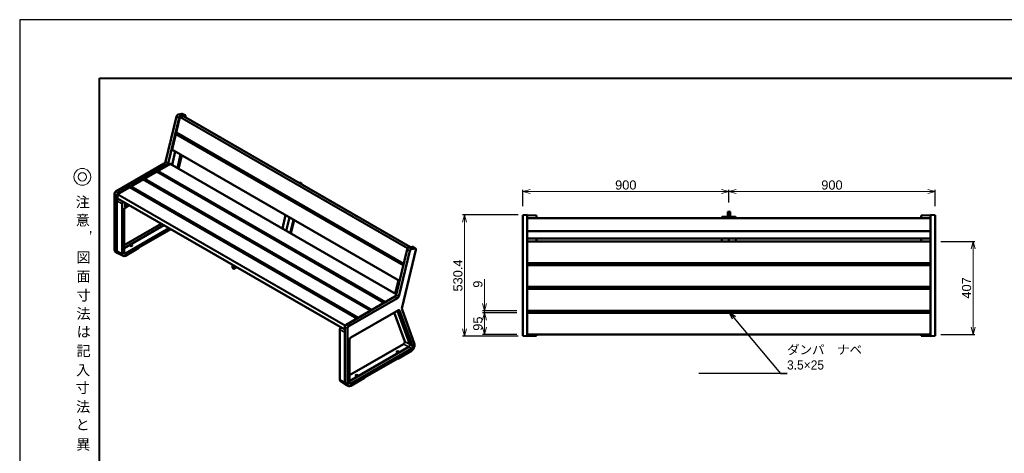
# Model space of a CAD drawing. Header units: millimetres. Extents: x 5514 to 12234, y -691 to 4061.
# Tile 2 of 8: x 5514 to 9812, y 2167 to 4061. Entities that reach past the tile are written whole.
import ezdxf
from ezdxf import colors
from ezdxf.entities.mleader import LeaderData, LeaderLine
from ezdxf.enums import TextEntityAlignment as Align
from ezdxf.math import Vec2, Vec3

# ---------------------------------------------------------------- set-up
doc = ezdxf.new("R2010")
doc.units = ezdxf.units.MM
doc.layers.get('Defpoints').update_dxf_attribs({"color": 2})
for name, color, linetype, lineweight in [('MD_可視_0', 7, 'Continuous', 50), ('MD_狭い可視_0', 7, 'Continuous', 35), ('寸法', 7, 'Continuous', 13)]:
    doc.layers.add(name, color=color, linetype=linetype, lineweight=lineweight)
doc.layers.add('図枠', color=7, linetype='Continuous')
doc.styles.get("Standard").update_dxf_attribs({"font": 'arial.ttf'})
doc.styles.add('Ｐゴシック', font='MS PGothic.ttf')
doc.dimstyles.new('寸法', dxfattribs={"dimtxt": 2.5, "dimasz": 2, "dimexe": 0.5, "dimexo": 2.5, "dimgap": 0.5, "dimtad": 1, "dimdec": 1, "dimdsep": 46, "dimtxsty": 'Standard', "dimblk": 'OPEN30', "dimcen": 2.5, "dimclrd": 256, "dimclrt": 256, "dimadec": 0, "dimazin": 0, "dimtfac": 1, "dimtdec": 1, "dimtmove": 0, "dimatfit": 0, "dimldrblk": 'OPEN30', "dimfxl": 1, "dimlwd": -1, "dimarcsym": 0})

# ---------------------------------------------------------------- blocks, each defined once
blk = doc.blocks.new('CustomObjectsInViewport60_0')
at = {"layer": 'MD_可視_0'}
for p, q in [((7709.8, 3206.9), (7729.8, 3208.5)), ((7709.8, 3200), (7709.8, 3206.9)), ((7709.8, 3200), (7709.8, 3171.7)), ((7729.8, 3208.5), (7729.8, 3201.6)), ((7769.8, 3204.9), (7729.8, 3206.6)), ((7729.8, 3201.6), (7729.8, 3171.9)), ((9489.8, 3194.4), (7729.8, 3194.4)), ((7768, 3194.4), (7769.8, 3194.4)), ((7769.8, 3194.4), (7769.8, 3204.9)), ((7769.8, 3194.4), (7769.8, 3194.4)), ((8579.8, 3198), (8579.8, 3194.4)), ((8604.8, 3200.6), (8584.6, 3199.7)), ((8609.8, 3222.4), (8604.8, 3222.1)), ((8604.8, 3218.7), (8604.8, 3222.1)), ((8604.8, 3218.7), (8604.8, 3200.6)), ((8609.8, 3222.4), (8614.8, 3222.1)), ((8609.8, 3222.4), (8609.8, 3218.9)), ((8609.8, 3218.9), (8609.8, 3194.4)), ((8614.8, 3222.1), (8614.8, 3218.7)), ((8614.8, 3218.7), (8614.8, 3200.6)), ((8614.8, 3200.6), (8635, 3199.7)), ((8639.8, 3194.4), (8639.8, 3198)), ((9449.8, 3204.9), (9489.8, 3206.6)), ((9449.8, 3194.4), (9449.8, 3204.9)), ((9449.8, 3194.4), (9449.8, 3194.4)), ((9451.7, 3194.4), (9449.8, 3194.4)), ((9489.8, 3208.5), (9489.8, 3201.6)), ((9489.8, 3208.5), (9509.8, 3206.9)), ((9489.8, 3201.6), (9489.8, 3171.9)), ((9509.8, 3200), (9509.8, 3206.9)), ((9509.8, 3200), (9509.8, 3171.7)), ((7709.8, 3159.1), (7709.8, 3171.7)), ((7709.8, 3159.1), (7709.8, 3074.2)), ((7729.8, 3158.4), (7729.8, 3171.9)), ((7729.8, 3158.4), (7729.8, 3073.6)), ((9489.8, 3158.4), (9489.8, 3171.9)), ((9489.8, 3158.4), (9489.8, 3073.6)), ((9509.8, 3159.1), (9509.8, 3171.7)), ((9509.8, 3159.1), (9509.8, 3074.2)), ((7729.8, 3137.5), (9489.8, 3137.5)), ((7729.8, 3105.4), (9489.8, 3105.4)), ((7769.8, 3103.1), (7769.8, 3105.4)), ((7769.8, 3092.5), (7769.8, 3103.1)), ((8579.8, 3105.4), (8579.8, 3101.9)), ((8579.8, 3101.9), (8579.8, 3097.1)), ((8579.8, 3097.1), (8579.8, 3092.5)), ((8609.8, 3101.1), (8609.8, 3105.4)), ((8609.8, 3101.1), (8609.8, 3096.4)), ((8609.8, 3092.5), (8609.8, 3096.4)), ((8639.8, 3105.4), (8639.8, 3101.9)), ((8639.8, 3097.1), (8639.8, 3101.9)), ((8639.8, 3097.1), (8639.8, 3092.5)), ((9449.8, 3103.1), (9449.8, 3105.4)), ((9449.8, 3092.5), (9449.8, 3103.1)), ((7709.8, 3074.2), (7709.8, 3064.7)), ((7709.8, 3064.7), (7709.8, 2689.5)), ((9489.8, 3092.5), (7729.8, 3092.5)), ((7729.8, 3073.6), (7729.8, 3064.7)), ((7729.8, 3064.7), (7729.8, 2688.1)), ((9489.8, 3073.6), (9489.8, 3064.7)), ((9489.8, 3064.7), (9489.8, 2688.1)), ((9509.8, 3074.2), (9509.8, 3064.7)), ((9509.8, 3064.7), (9509.8, 2689.5)), ((7729.8, 2997.5), (9489.8, 2997.5)), ((9489.8, 2988.5), (7729.8, 2988.5)), ((7769.8, 2988.5), (7769.8, 2997.5)), ((8579.8, 2997.5), (8579.8, 2988.5)), ((8609.8, 2995), (8609.8, 2997.5)), ((8609.8, 2988.5), (8609.8, 2991)), ((8639.8, 2997.5), (8639.8, 2988.5)), ((9449.8, 2988.5), (9449.8, 2997.5)), ((7729.8, 2893.5), (9489.8, 2893.5)), ((9489.8, 2884.5), (7729.8, 2884.5)), ((7769.8, 2884.5), (7769.8, 2893.5)), ((8579.8, 2893.5), (8579.8, 2884.5)), ((8609.8, 2884.5), (8609.8, 2893.5)), ((8639.8, 2893.5), (8639.8, 2884.5)), ((9449.8, 2884.5), (9449.8, 2893.5)), ((7729.8, 2789.5), (9489.8, 2789.5)), ((9489.8, 2780.5), (7729.8, 2780.5)), ((7769.8, 2780.5), (7769.8, 2789.5)), ((8579.8, 2789.5), (8579.8, 2780.5)), ((8609.8, 2787), (8609.8, 2789.5)), ((8609.8, 2780.5), (8609.8, 2783)), ((8639.8, 2789.5), (8639.8, 2780.5)), ((9449.8, 2780.5), (9449.8, 2789.5)), ((7709.8, 2679.5), (7709.8, 2689.5)), ((7709.8, 2679.5), (7729.8, 2678.1)), ((7729.8, 2688.1), (7729.8, 2678.1)), ((7729.8, 2685.5), (9489.8, 2685.5)), ((7729.8, 2678.1), (7769.8, 2679.5)), ((7769.8, 2685.5), (7769.8, 2679.5)), ((9449.8, 2685.5), (9449.8, 2679.5)), ((9489.8, 2678.1), (9449.8, 2679.5)), ((9489.8, 2688.1), (9489.8, 2678.1)), ((9509.8, 2679.5), (9489.8, 2678.1)), ((9509.8, 2679.5), (9509.8, 2689.5))]:
    blk.add_line(p, q, dxfattribs=at)
for centre, major_axis, ratio, start_param, end_param in [((8584.8, 3198.2), (-5, -0.18), 0.308641, 4.735965, 6.271855), ((8634.8, 3198.2), (5, -0.18), 0.308641, 0.011331, 1.54722), ((8609.8, 2993), (0, -2), 1, 0, 3.141593), ((8609.8, 2785), (0, -2), 1, 0, 3.141593)]:
    blk.add_ellipse(centre, major_axis=major_axis, ratio=ratio, start_param=start_param, end_param=end_param, dxfattribs=at)
at = {"layer": 'MD_可視_0', "extrusion": (0, 0, -1)}
for centre in [(8609.8, 2993), (8609.8, 2785)]:
    blk.add_ellipse(centre, major_axis=(0, 2), ratio=1, start_param=3.141593, end_param=6.283185, dxfattribs=at)
blk = doc.blocks.new('CustomObjectsInViewport62_0')
at = {"layer": 'MD_可視_0', "extrusion": (1e-16, 0.816497, 0.57735)}
for p, q in [((6198.4, 3638.3), (6150.4, 3439.9)), ((6209.3, 3631.7), (6161.3, 3433.3)), ((6178.7, 3493.6), (6212.7, 3634.4)), ((6221.5, 3649.8), (6205.5, 3646.6)), ((6214.4, 3636.4), (6229.5, 3639.4)), ((6233.7, 3644), (6217, 3640.6)), ((6223.6, 3649.6), (6235.8, 3643.8)), ((7219.7, 3067.2), (6228.8, 3639.3)), ((6237.4, 3637.8), (6236.6, 3634.8)), ((6196.7, 3568.3), (7190, 2994.9)), ((6195.5, 3563.1), (6203.1, 3564.6)), ((6178.6, 3493.2), (7171.8, 2919.8)), ((6179.1, 3426.1), (6193.2, 3484.8)), ((6180.2, 3492.3), (6179.5, 3492.2)), ((6202.3, 3412.7), (6216.5, 3471.3)), ((6221.4, 3468.5), (6207.2, 3409.8)), ((6145, 3432.3), (5932.8, 3309.8)), ((5942.4, 3299.2), (6171.5, 3431.5)), ((6156.3, 3426.2), (5943.3, 3303.2)), ((7104.4, 2824), (6111.8, 3397)), ((6115.5, 3394.9), (6115.5, 3399.2)), ((7157.6, 2861.2), (6170.6, 3431)), ((6172.8, 3430.7), (6172.8, 3429.7)), ((7045.5, 2790), (6052.9, 3363.1)), ((6056.6, 3360.9), (6056.6, 3365.2)), ((6986.7, 2756), (5994.1, 3329.1)), ((5997.8, 3327), (5997.8, 3331.2)), ((6738.4, 3347.6), (6735.2, 3347)), ((6741.4, 3346.1), (6737.9, 3345.4)), ((6742.4, 3346), (6739.5, 3347.5)), ((6744.1, 3344.4), (6740.8, 3343.7)), ((6742.5, 3345.9), (6745.2, 3344.2)), ((6745.8, 3340.9), (6745.9, 3341.3)), ((5927.1, 3300), (5927.1, 3057.6)), ((5937.6, 3293.4), (5937.6, 3050.6)), ((5937.6, 3050.6), (5937.6, 3269.2)), ((5941, 3279.3), (5941, 3296.9)), ((6933.2, 2706.8), (5941, 3279.6)), ((5942.4, 3278.5), (5942.7, 3278.7)), ((5961, 3038), (5961, 3255.7)), ((5969.5, 3042.9), (5969.5, 3230.4)), ((5973.7, 3260.8), (5973.7, 3243.2)), ((5974.2, 3242.9), (5989.5, 3251.7)), ((5975.2, 3240.2), (5992.2, 3250.1)), ((6674.7, 3206.8), (6660.5, 3148.1)), ((6677, 3138.6), (6691.2, 3197.2)), ((6708.7, 3187.2), (6694.5, 3128.5)), ((6697.4, 3126.9), (6711.6, 3185.5)), ((5969.5, 3075.6), (6132, 3169.4)), ((5969.5, 3063.4), (6142.5, 3163.3)), ((5969.5, 3063.4), (6142.5, 3163.3)), ((6165.9, 3149.8), (5975.2, 3039.7)), ((6034.6, 3065.5), (6173.3, 3145.5)), ((5975.2, 3029.9), (6034.6, 3064.2)), ((6034.6, 3064.2), (6034.6, 3065.5)), ((7205, 3056.9), (7156.9, 2858.5)), ((7182.8, 2805.5), (7243.4, 3055.8)), ((7229.3, 3069.2), (7212.6, 3065.8)), ((7239.8, 3062), (7223.8, 3058.7)), ((7231.8, 3068.8), (7242.2, 3061.6)), ((5930.8, 3048.8), (5941.5, 3041.3)), ((5965.4, 3028.7), (5942.3, 3040.8)), ((7216.6, 3050.4), (7168.6, 2852.1)), ((6442.5, 2990.1), (6442.5, 2978.1)), ((6446, 2974.5), (6443.3, 2976.3)), ((6445.3, 2988.5), (6445.3, 2976.3)), ((6446.2, 2974.4), (6449.1, 2973)), ((6448.2, 2986.8), (6448.2, 2974.8)), ((6451, 2973.2), (6461.4, 2979.2)), ((7152.7, 2864), (7166.9, 2922.6)), ((7151.9, 2851.4), (6938.9, 2728.4)), ((7163.2, 2844.4), (6951, 2721.9)), ((7237.2, 2643.4), (7182.9, 2795.2)), ((7166.9, 2791.7), (6959.5, 2671.9)), ((7148.8, 2781.2), (7195.1, 2655.3)), ((7217, 2641.5), (7162.7, 2789.2)), ((7229.1, 2635.7), (7172.2, 2790.4)), ((6933.2, 2718.6), (6933.2, 2475.8)), ((6945.3, 2712.1), (6945.3, 2469.7)), ((6911.4, 2489.3), (6911.4, 2707)), ((6953.8, 2662.1), (6953.8, 2474.6)), ((7189.8, 2643.6), (6953.8, 2507.3)), ((6953.8, 2482.1), (7212.4, 2631.4)), ((6959.5, 2471.4), (7223.7, 2624)), ((7164.3, 2581.2), (7018.9, 2497.2)), ((7163, 2580.4), (7164.3, 2579.9)), ((7223.7, 2614.2), (7164.3, 2579.9)), ((7164.3, 2579.9), (7164.3, 2581.2)), ((7018.9, 2495.9), (6959.5, 2461.6)), ((7018.9, 2497.2), (7018.9, 2495.9)), ((6915.3, 2480.3), (6937.2, 2466.4)), ((6950, 2460.3), (6938.1, 2465.9))]:
    blk.add_line(p, q, dxfattribs=at)
at = {"layer": 'MD_可視_0'}
for centre, major_axis, ratio, start_param, end_param in [((6203.8, 3639.4), (4, 6.93), 0.57735, 0.471239, 2.042035), ((6215.1, 3632.9), (4.28, 7.41), 0.57735, 0.471239, 2.042035), ((6214, 3634.7), (0.94, 1.63), 0.57735, 0.471239, 2.042035), ((6219.8, 3642.6), (4.03, 6.93), 0.576829, 0.044428, 0.472927), ((6229.1, 3637.7), (0.94, 1.63), 0.57735, 5.430679, 6.754424), ((6179.9, 3493.9), (0.94, 1.63), 0.57735, 2.042035, 3.612832), ((6171.5, 3429.9), (0.94, 1.63), 0.57735, -0.785398, 0.785398), ((6737.5, 3344), (2, 3.47), 0.576781, 0.033171, 0.471345), ((5932.8, 3303.2), (-4.01, -6.92), 0.578756, 3.930047, 5.498408), ((5942.4, 3297.7), (0.94, 1.63), 0.57735, 0.785398, 2.356194), ((5942.4, 3280), (0.94, 1.63), 0.57735, 2.356194, 3.926991), ((5974.2, 3243.5), (-0.403, -0.698), 0.572981, 5.501585, 7.064785), ((7210.7, 3058), (4.28, 7.41), 0.57735, 0.471239, 2.042035), ((7222, 3051.5), (4, 6.93), 0.57735, 0.471239, 2.042035), ((7238, 3054.7), (4.03, 6.93), 0.576829, 5.187751, 6.756112), ((5952.6, 3059.3), (10.6, 18.3), 0.57735, 2.356194, 3.177655), ((5975.2, 3046.2), (10, 17.3), 0.57735, 2.356194, 3.926991), ((6445.4, 2979.7), (-2, -3.47), 0.576647, 5.498396, 6.248321), ((7166.9, 2785.1), (4, 6.93), 0.57735, -0.448458, 0.785398), ((6951, 2715.4), (-4.01, -6.92), 0.578756, 3.930047, 5.498408), ((6959.5, 2665.4), (4, 6.93), 0.57735, 0.785398, 2.356194), ((7212.4, 2637), (3.44, 5.96), 0.57735, 3.926991, 5.834727), ((7223.7, 2630.5), (4, 6.93), 0.57735, 3.926991, 5.834727), ((6984.9, 2506.4), (-4.8, -0.14), 0.556861, 2.339918, 8.623103), ((6925.5, 2497.5), (10, 17.3), 0.57735, 2.356194, 3.116897), ((6948.2, 2484.4), (10.6, 18.3), 0.57735, 2.356194, 3.191059), ((6959.5, 2477.9), (4, 6.93), 0.57735, 2.356194, 3.926991)]:
    blk.add_ellipse(centre, major_axis=major_axis, ratio=ratio, start_param=start_param, end_param=end_param, dxfattribs=at)
at = {"layer": 'MD_可視_0', "extrusion": (-1e-16, 0, -1)}
for centre, major_axis, ratio, start_param, end_param in [((6232, 3636.7), (-4.03, -6.93), 0.576829, 2.668666, 4.237027), ((6145, 3438.8), (4, 6.93), 0.57735, 1.099557, 2.356194), ((6156.3, 3432.3), (3.72, 6.44), 0.57735, 1.099557, 2.356194)]:
    blk.add_ellipse(centre, major_axis=major_axis, ratio=ratio, start_param=start_param, end_param=end_param, dxfattribs=at)
at = {"layer": 'MD_可視_0', "extrusion": (0, 1e-16, -1)}
for centre, major_axis, ratio, start_param, end_param in [((6740.5, 3342.5), (2, 3.47), 0.576781, 5.811841, 6.316356), ((6000.6, 3074.6), (-4.8, 0.15), 0.597134, 0.766683, 7.049868), ((7151.9, 2857.5), (3.72, 6.44), 0.57735, 1.099557, 2.356194)]:
    blk.add_ellipse(centre, major_axis=major_axis, ratio=ratio, start_param=start_param, end_param=end_param, dxfattribs=at)
at = {"layer": 'MD_可視_0', "extrusion": (2e-16, 0, -1)}
for centre, major_axis, ratio, start_param, end_param in [((6743.2, 3340.7), (2, 3.47), 0.576781, 5.811841, 7.381419), ((5943.3, 3272.5), (4, 6.93), 0.578054, 3.9276, 5.394677), ((5966.7, 3259), (4, 6.93), 0.578054, 3.9276, 5.394677), ((5975.2, 3046.2), (4, 6.93), 0.57735, 2.356194, 3.926991)]:
    blk.add_ellipse(centre, major_axis=major_axis, ratio=ratio, start_param=start_param, end_param=end_param, dxfattribs=at)
at = {"layer": 'MD_可視_0', "extrusion": (1e-16, -1e-16, -1)}
for centre, major_axis, ratio, start_param, end_param in [((5943.3, 3296.7), (4.01, 6.92), 0.578756, 3.92637, 5.494731), ((7196.3, 2808.2), (10, 17.3), 0.57735, 3.597229, 4.24115)]:
    blk.add_ellipse(centre, major_axis=major_axis, ratio=ratio, start_param=start_param, end_param=end_param, dxfattribs=at)
at = {"layer": 'MD_可視_0', "extrusion": (-2e-16, 0, -1)}
for centre, start_param, end_param in [((5975.2, 3233.7), -2.356194, -0.785398), ((7189.8, 2650.1), 0.448458, 2.356194)]:
    blk.add_ellipse(centre, major_axis=(4, 6.93), ratio=0.57735, start_param=start_param, end_param=end_param, dxfattribs=at)
at = {"layer": 'MD_可視_0', "extrusion": (1e-16, -2e-16, -1)}
for centre, major_axis, ratio, start_param, end_param in [((5941.2, 3065.8), (10, 17.3), 0.57735, 3.191059, 3.926991), ((6451, 2976.5), (-2, -3.47), 0.576647, 5.498396, 7.067974), ((6959.5, 2477.9), (10, 17.3), 0.57735, 2.356194, 3.926991)]:
    blk.add_ellipse(centre, major_axis=major_axis, ratio=ratio, start_param=start_param, end_param=end_param, dxfattribs=at)
at = {"layer": 'MD_可視_0', "extrusion": (-1e-16, -1e-16, -1)}
blk.add_ellipse((7227.6, 3061.9), major_axis=(-4.03, -6.93), ratio=0.576829, start_param=2.668666, end_param=3.18602, dxfattribs=at)
at = {"layer": 'MD_可視_0', "extrusion": (2e-16, -1e-16, -1)}
for centre, major_axis, start_param, end_param in [((5952.6, 3059.3), (10.6, 18.3), 3.116897, 3.926991), ((7223.7, 2630.5), (10, 17.3), 0.462815, 2.356194)]:
    blk.add_ellipse(centre, major_axis=major_axis, ratio=0.57735, start_param=start_param, end_param=end_param, dxfattribs=at)
at = {"layer": 'MD_可視_0', "extrusion": (-2e-16, 2e-16, -1)}
blk.add_ellipse((6448.1, 2977.9), major_axis=(-2, -3.47), ratio=0.576647, start_param=6.248321, end_param=7.067974, dxfattribs=at)
at = {"layer": 'MD_可視_0', "extrusion": (-2e-16, -1e-16, -1)}
blk.add_ellipse((7163.2, 2851), major_axis=(4, 6.93), ratio=0.57735, start_param=1.099557, end_param=2.356194, dxfattribs=at)
at = {"layer": 'MD_可視_0', "extrusion": (4e-16, -2e-16, -1)}
blk.add_ellipse((6917, 2710.3), major_axis=(4, 6.93), ratio=0.578054, start_param=3.9276, end_param=5.394677, dxfattribs=at)
at = {"layer": 'MD_可視_0', "extrusion": (0, 0, -1)}
blk.add_ellipse((6938.9, 2721.9), major_axis=(4.01, 6.92), ratio=0.578756, start_param=3.92637, end_param=5.494731, dxfattribs=at)
at = {"layer": 'MD_可視_0', "extrusion": (0, -1e-16, -1)}
blk.add_ellipse((7164.3, 2609.9), major_axis=(4.8, 0.14), ratio=0.556861, start_param=0.8016744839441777, end_param=7.084859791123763, dxfattribs=at)
at = {"layer": 'MD_狭い可視_0', "extrusion": (1e-16, 0.816497, 0.57735)}
for p, q in [((6198.4, 3638.3), (6209.3, 3631.7)), ((6205.5, 3646.6), (6217, 3640.6)), ((6212.9, 3634.9), (7206.8, 3061.1)), ((7208.1, 3062.8), (6214.6, 3636.4)), ((6221.5, 3649.8), (6233.7, 3644)), ((6228.6, 3639.3), (7219.5, 3067.2)), ((7190.2, 2995.8), (6197, 3569.2)), ((6194.7, 3559.8), (7187.9, 2986.4)), ((7188.4, 2988.6), (6195.2, 3562)), ((6178.6, 3492.7), (6179.5, 3492.2)), ((7172, 2920.7), (6178.8, 3494.1)), ((6150.4, 3439.9), (6161.3, 3433.3)), ((6111.3, 3396.8), (7103.9, 2823.7)), ((6116.4, 3399.7), (7109, 2826.6)), ((7111.2, 2827.9), (6118.7, 3401)), ((6145, 3432.3), (6156.3, 3426.2)), ((6170.1, 3430.7), (7157.5, 2860.7)), ((6171.4, 3431.5), (6172.8, 3430.7)), ((6052.5, 3362.8), (7045.1, 2789.7)), ((6057.6, 3365.7), (7050.2, 2792.7)), ((7052.4, 2794), (6059.8, 3367)), ((5993.6, 3328.8), (6986.2, 2755.8)), ((5998.7, 3331.8), (6991.3, 2758.7)), ((6993.6, 2760), (6001, 3333.1)), ((6738.4, 3347.6), (6741.4, 3346.1)), ((6741.4, 3346.1), (6744.1, 3344.4)), ((5927.1, 3300), (5937.6, 3293.4)), ((5943.3, 3303.2), (5932.8, 3309.8)), ((5937.6, 3269.2), (5961, 3255.7)), ((6933.2, 2707.3), (5941, 3280.2)), ((5941, 3279.3), (5942.4, 3278.5)), ((5941.1, 3297.1), (6934.5, 2723.5)), ((6935.7, 2725.5), (5942.2, 3299.1)), ((5973.7, 3260.6), (5973.8, 3260.7)), ((5974.2, 3242.9), (5973.7, 3243.3)), ((5937.6, 3050.6), (5927.1, 3057.6)), ((7216.6, 3050.4), (7205, 3056.9)), ((7223.8, 3058.7), (7212.6, 3065.8)), ((7239.8, 3062), (7229.3, 3069.2)), ((5961, 3038), (5937.6, 3050.6)), ((5975.2, 3039.7), (5969.5, 3043.2)), ((6445.3, 2976.3), (6442.5, 2978.1)), ((6448.2, 2974.8), (6445.3, 2976.3)), ((7163.2, 2844.4), (7151.9, 2851.4)), ((7168.6, 2852.1), (7156.9, 2858.5)), ((7168.3, 2792.3), (7172.2, 2790.4)), ((6945.3, 2712.1), (6933.2, 2718.6)), ((6938.9, 2728.4), (6951, 2721.9)), ((6933.2, 2694.4), (6911.4, 2707)), ((7189.8, 2643.6), (7212.4, 2631.4)), ((7195.1, 2655.3), (7217, 2641.5)), ((7212.4, 2631.4), (7223.7, 2624)), ((7217, 2641.5), (7229.1, 2635.7)), ((6911.4, 2489.3), (6933.2, 2475.8)), ((6933.2, 2475.8), (6945.3, 2469.7)), ((6953.8, 2475.1), (6959.5, 2471.4))]:
    blk.add_line(p, q, dxfattribs=at)
blk = doc.blocks.new('_Open30')
at = {"color": 0, "linetype": 'ByBlock', "lineweight": -2}
for p, q in [((-1, 0.27), (0, 0)), ((0, 0), (-1, -0.27)), ((0, 0), (-1, 0))]:
    blk.add_line(p, q, dxfattribs=at)
blk = doc.blocks.new('*D24')
at = {"layer": 'Defpoints', "color": 0, "transparency": 16777216}
for p in [(8609.8, 3310), (7709.8, 3206.9), (8609.8, 3222.4)]:
    blk.add_point(p, dxfattribs=at)
at = {"layer": '寸法', "color": 0, "lineweight": -2, "transparency": 16777216}
for p, q in [((7709.8, 3246.9), (7709.8, 3318)), ((8609.8, 3262.4), (8609.8, 3318))]:
    blk.add_line(p, q, dxfattribs=at)
at = {"layer": '寸法', "transparency": 16777216}
blk.add_line((7741.8, 3310), (8577.8, 3310), dxfattribs=at)
at = {"layer": '寸法', "transparency": 16777216, "xscale": 32, "yscale": 32, "zscale": 32, "rotation": 180}
blk.add_blockref('_Open30', (7709.8, 3310), dxfattribs=at)
at = {"layer": '寸法', "transparency": 16777216, "xscale": 32, "yscale": 32, "zscale": 32}
blk.add_blockref('_Open30', (8609.8, 3310), dxfattribs=at)
at = {"layer": '寸法', "transparency": 16777216, "insert": (8159.8, 3338.4), "char_height": 40, "attachment_point": 5}
blk.add_mtext('900', dxfattribs=at)
blk = doc.blocks.new('*D25')
at = {"layer": 'Defpoints', "color": 0, "transparency": 16777216}
for p in [(9509.8, 3310), (8609.8, 3222.4), (9509.8, 3206.9)]:
    blk.add_point(p, dxfattribs=at)
at = {"layer": '寸法', "color": 0, "lineweight": -2, "transparency": 16777216}
for p, q in [((8609.8, 3262.4), (8609.8, 3318)), ((9509.8, 3246.9), (9509.8, 3318))]:
    blk.add_line(p, q, dxfattribs=at)
at = {"layer": '寸法', "transparency": 16777216}
blk.add_line((8641.8, 3310), (9477.8, 3310), dxfattribs=at)
at = {"layer": '寸法', "transparency": 16777216, "xscale": 32, "yscale": 32, "zscale": 32, "rotation": 180}
blk.add_blockref('_Open30', (8609.8, 3310), dxfattribs=at)
at = {"layer": '寸法', "transparency": 16777216, "xscale": 32, "yscale": 32, "zscale": 32}
blk.add_blockref('_Open30', (9509.8, 3310), dxfattribs=at)
at = {"layer": '寸法', "transparency": 16777216, "insert": (9059.8, 3338.4), "char_height": 40, "attachment_point": 5}
blk.add_mtext('900', dxfattribs=at)
blk = doc.blocks.new('*D26')
at = {"layer": 'Defpoints', "color": 0, "transparency": 16777216}
for p in [(7542.6, 2789.5), (7724.8, 2789.5), (7724.8, 2780.5)]:
    blk.add_point(p, dxfattribs=at)
at = {"layer": '寸法', "transparency": 16777216}
for p, q in [((7542.6, 2821.5), (7542.6, 2926.6)), ((7542.6, 2780.5), (7542.6, 2789.5)), ((7542.6, 2748.5), (7542.6, 2716.5))]:
    blk.add_line(p, q, dxfattribs=at)
at = {"layer": '寸法', "color": 0, "lineweight": -2, "transparency": 16777216}
for p, q in [((7684.8, 2789.5), (7534.6, 2789.5)), ((7684.8, 2780.5), (7534.6, 2780.5))]:
    blk.add_line(p, q, dxfattribs=at)
at = {"layer": '寸法', "transparency": 16777216, "xscale": 32, "yscale": 32, "zscale": 32}
for p, rotation in [((7542.6, 2789.5), 270), ((7542.6, 2780.5), 90)]:
    blk.add_blockref('_Open30', p, dxfattribs=dict(at, rotation=rotation))
at = {"layer": '寸法', "transparency": 16777216, "insert": (7514.1, 2905.4), "char_height": 40, "attachment_point": 5, "rotation": 90}
blk.add_mtext('9', dxfattribs=at)
blk = doc.blocks.new('*D27')
at = {"layer": 'Defpoints', "color": 0, "transparency": 16777216}
for p in [(7542.6, 2780.5), (7724.8, 2780.5), (7724.8, 2685.5)]:
    blk.add_point(p, dxfattribs=at)
at = {"layer": '寸法', "color": 0, "lineweight": -2, "transparency": 16777216}
for p, q in [((7684.8, 2780.5), (7534.6, 2780.5)), ((7684.8, 2685.5), (7534.6, 2685.5))]:
    blk.add_line(p, q, dxfattribs=at)
at = {"layer": '寸法', "transparency": 16777216}
blk.add_line((7542.6, 2717.5), (7542.6, 2748.5), dxfattribs=at)
at = {"layer": '寸法', "transparency": 16777216, "xscale": 32, "yscale": 32, "zscale": 32}
for p, rotation in [((7542.6, 2780.5), 90), ((7542.6, 2685.5), 270)]:
    blk.add_blockref('_Open30', p, dxfattribs=dict(at, rotation=rotation))
at = {"layer": '寸法', "transparency": 16777216, "insert": (7514.1, 2733), "char_height": 40, "attachment_point": 5, "rotation": 90}
blk.add_mtext('95', dxfattribs=at)
blk = doc.blocks.new('*D28')
at = {"layer": 'Defpoints', "color": 0, "transparency": 16777216}
for p in [(7729.8, 3208.5), (7455.4, 2678.1), (7729.8, 2678.1)]:
    blk.add_point(p, dxfattribs=at)
at = {"layer": '寸法', "color": 0, "lineweight": -2, "transparency": 16777216}
for p, q in [((7689.8, 3208.5), (7447.4, 3208.5)), ((7689.8, 2678.1), (7447.4, 2678.1))]:
    blk.add_line(p, q, dxfattribs=at)
at = {"layer": '寸法', "transparency": 16777216}
blk.add_line((7455.4, 3176.5), (7455.4, 2710.1), dxfattribs=at)
at = {"layer": '寸法', "transparency": 16777216, "xscale": 32, "yscale": 32, "zscale": 32}
for p, rotation in [((7455.4, 3208.5), 90), ((7455.4, 2678.1), 270)]:
    blk.add_blockref('_Open30', p, dxfattribs=dict(at, rotation=rotation))
at = {"layer": '寸法', "transparency": 16777216, "insert": (7426.9, 2943.3), "char_height": 40, "attachment_point": 5, "rotation": 90}
blk.add_mtext('530.4', dxfattribs=at)
blk = doc.blocks.new('*D30')
at = {"layer": 'Defpoints', "color": 0, "transparency": 16777216}
for p in [(9494.8, 3092.5), (9494.8, 2685.5), (9676.1, 2685.5)]:
    blk.add_point(p, dxfattribs=at)
at = {"layer": '寸法', "color": 0, "lineweight": -2, "transparency": 16777216}
for p, q in [((9534.8, 3092.5), (9684.1, 3092.5)), ((9534.8, 2685.5), (9684.1, 2685.5))]:
    blk.add_line(p, q, dxfattribs=at)
at = {"layer": '寸法', "transparency": 16777216}
blk.add_line((9676.1, 3060.5), (9676.1, 2717.5), dxfattribs=at)
at = {"layer": '寸法', "transparency": 16777216, "xscale": 32, "yscale": 32, "zscale": 32}
for p, rotation in [((9676.1, 3092.5), 90), ((9676.1, 2685.5), 270)]:
    blk.add_blockref('_Open30', p, dxfattribs=dict(at, rotation=rotation))
at = {"layer": '寸法', "transparency": 16777216, "insert": (9647.7, 2889), "char_height": 40, "attachment_point": 5, "rotation": 90}
blk.add_mtext('407', dxfattribs=at)

msp = doc.modelspace()

# ---------------------------------------------------------------- linework, layer by layer
at = {"layer": 'Defpoints'}
msp.add_lwpolyline([(5513.73, -691.13), (12233.73, -691.13), (12233.73, 4060.87), (5513.73, 4060.87)], close=True, dxfattribs=at)
at = {"layer": '図枠', "lineweight": 40}
msp.add_lwpolyline([(5862.38, 3805.87), (11885.08, 3805.87), (11885.08, -436.13), (5862.38, -436.13)], close=True, dxfattribs=at)
at = {"layer": '図枠', "lineweight": 20}
for radius in [36.65, 18.33]:
    msp.add_circle((5787.1, 3374.22), radius, dxfattribs=at)

# ---------------------------------------------------------------- block references
for name in ['CustomObjectsInViewport62_0', 'CustomObjectsInViewport60_0']:
    msp.add_blockref(name, (0, 0))

# ---------------------------------------------------------------- texts
at = {"layer": '図枠', "lineweight": 20, "style": 'Ｐゴシック'}
for s, p in [('注', (5789.06, 3241.46)), ('意', (5789.06, 3162.05)), (',', (5823, 3130.01)), ('図', (5792.34, 2999.49)), ('面', (5792.34, 2917.3)), ('寸', (5792.34, 2834.32)), ('法', (5792.34, 2753.7)), ('は', (5793.59, 2674.79)), ('記', (5792.8, 2591.02)), ('入', (5790.76, 2507.25)), ('寸', (5789.04, 2430.45)), ('法', (5790.69, 2347.19)), ('と', (5788.69, 2269.2)), ('異', (5791.02, 2182.72))]:
    msp.add_text(s, height=45.25, dxfattribs=at).set_placement(p, align=Align.CENTER)

# ---------------------------------------------------------------- dimensions: what is measured, and where the dimension line sits
at = {"layer": '寸法'}
for base, p1, p2, picture, middle in [((8609.81, 3310.01), (7709.81, 3206.92), (8609.81, 3222.37), '*D24', (8159.81, 3338.43)), ((9509.81, 3310.01), (8609.81, 3222.37), (9509.81, 3206.92), '*D25', (9059.81, 3338.43))]:
    dim = msp.add_linear_dim(base=base, p1=p1, p2=p2, dimstyle='寸法', override={"dimscale": 16, "dimlfac": 1, "dimtmove": 1}, dxfattribs=at)
    dim.commit()
    dim.dimension.update_dxf_attribs({"geometry": picture, "text_midpoint": middle})
for base, p1, p2, picture, middle in [((7455.37, 2678.1), (7729.81, 3208.47), (7729.81, 2678.1), '*D28', (7426.93, 2943.28)), ((9676.09, 2685.5), (9494.81, 3092.5), (9494.81, 2685.5), '*D30', (9647.67, 2889)), ((7542.55, 2780.5), (7724.81, 2685.5), (7724.81, 2780.5), '*D27', (7514.13, 2733))]:
    dim = msp.add_linear_dim(base=base, p1=p1, p2=p2, angle=90, dimstyle='寸法', override={"dimscale": 16, "dimlfac": 1}, dxfattribs=at)
    dim.commit()
    dim.dimension.update_dxf_attribs({"geometry": picture, "text_midpoint": middle})
dim = msp.add_linear_dim(base=(7542.55, 2789.5), p1=(7724.81, 2780.5), p2=(7724.81, 2789.5), angle=90, dimstyle='寸法', override={"dimscale": 16, "dimlfac": 1}, dxfattribs=at)
dim.commit()
dim.dimension.update_dxf_attribs({"geometry": '*D26', "text_midpoint": (7542.55, 2905.4), "dimtype": 160})

# ---------------------------------------------------------------- leaders
ml = msp.add_multileader_mtext('Standard', dxfattribs=at)
ml.set_content('{\\fMS PGothic|b0|i0|c128|p50;ダンパ\u3000ナベ\u3000\\P3.5×25}', color=256)
ml.set_leader_properties()
ml.set_arrow_properties(name='OPEN30')
ml.build(insert=Vec2(0, 0))
ml.multileader.update_dxf_attribs({"text_left_attachment_type": 5, "text_right_attachment_type": 5, "dogleg_length": 1.75, "arrow_head_size": 32})
ctx = ml.context
ctx.base_point, ctx.char_height, ctx.arrow_head_size, ctx.landing_gap_size, ctx.plane_origin = Vec3(8863.84, 2515.73), 40, 32, 0, Vec3(8721.39, 2693.45)
ctx.left_attachment, ctx.right_attachment = 5, 5
notes = []
notes.append((ctx, [(0, (1, 1, 0), (8835.84, 2515.73), (1, 0), 28, [(0, [(8611.4, 2782.77)], 0, [])])]))
ctx.mtext.insert, ctx.mtext.flow_direction = Vec3(8863.84, 2639.26), 5
for ctx, leaders in notes:
    for number, flags, end, landing, length, lines in leaders:
        leader = LeaderData()
        leader.index, (leader.has_last_leader_line, leader.has_dogleg_vector, leader.attachment_direction) = number, flags
        leader.last_leader_point, leader.dogleg_vector, leader.dogleg_length = Vec3(end), Vec3(landing), length
        for number, points, colour, breaks in lines:
            line = LeaderLine()
            line.index, line.vertices, line.color, line.breaks = number, Vec3.list(points), colors.encode_raw_color(colour), breaks
            leader.lines.append(line)
        ctx.leaders.append(leader)

doc.saveas('drawing.dxf')
